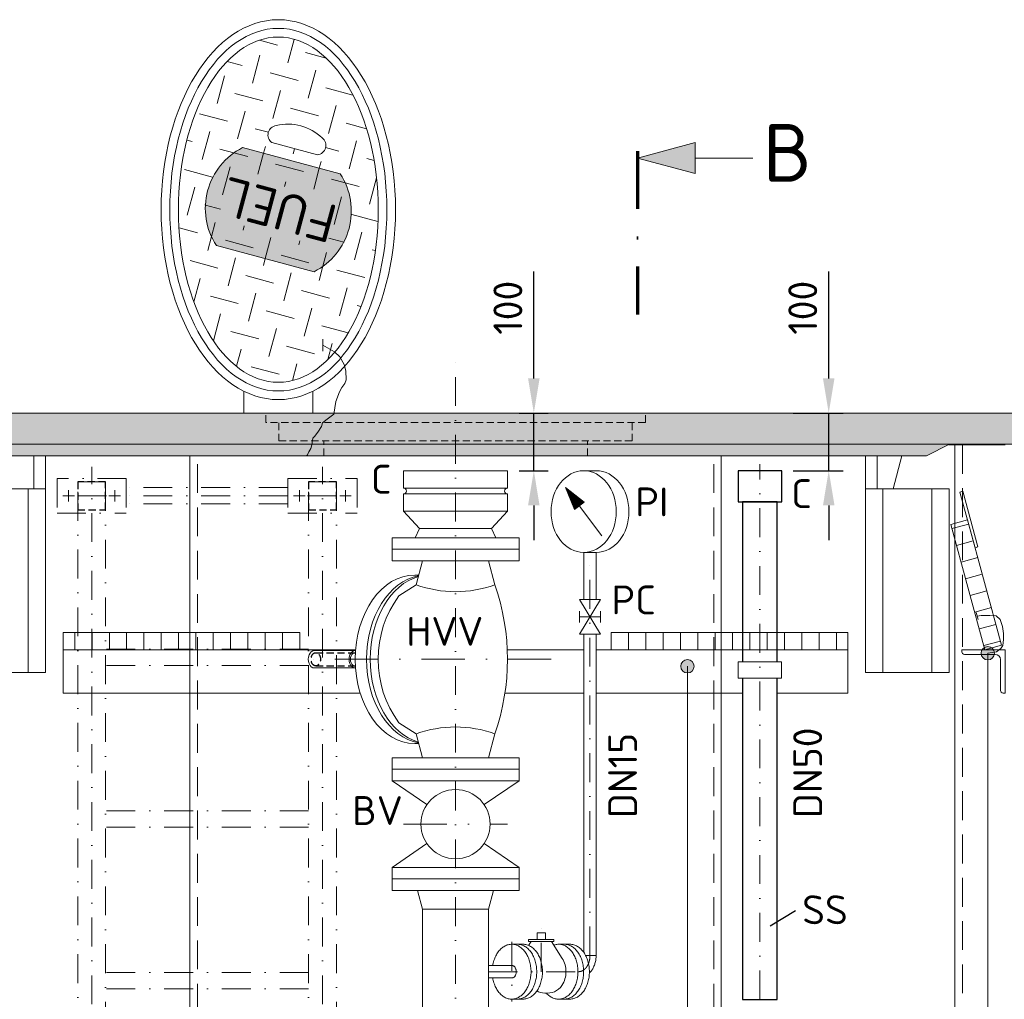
# Model space of a CAD drawing. Header units: millimetres. Extents: x -89243 to 29100, y -5468 to 8855.
# Tile 17 of 23: x 19555 to 21261, y 756 to 2453. Entities that reach past the tile are written whole.
import ezdxf
from ezdxf.enums import TextEntityAlignment as Align

# ---------------------------------------------------------------- set-up
doc = ezdxf.new("R2010")
doc.units = ezdxf.units.MM
doc.header["$MEASUREMENT"] = 0
for name, pattern in [('HIDDEN', [0.375, 0.25, -0.125]), ('STRICHPUNKT2', [0.5, 0.25, -0.125, 0, -0.125]), ('STRICHPUNKTX2', [2, 1, -0.5, 0, -0.5]), ('VERDECKT2', [0.1875, 0.125, -0.0625])]:
    doc.linetypes.add(name, pattern=pattern)
for name, color, linetype, lineweight in [('HO1N2-D50', 4, 'Continuous', 18), ('P------T7', 7, 'Continuous', 18), ('P-BS----Bem', 7, 'Continuous', 18), ('P-BS---Schnitt', 7, 'Continuous', 18), ('P-MS020', 7, 'Continuous', 30), ('P-MS025', 7, 'Continuous', 30), ('P-MS100', 7, 'Continuous', 35), ('P-MS250', 190, 'Continuous', 35), ('P-SSLEIX', 7, 'STRICHPUNKT2', 18), ('Verz. Bandstahl 30x3_5mm auf Putz', 1, 'GRENZE2', 18)]:
    doc.layers.add(name, color=color, linetype=linetype, lineweight=lineweight)
doc.layers.add('P-MU050ENTL', color=7, linetype='Continuous')
doc.styles.get("Standard").update_dxf_attribs({"font": 'isocpeur.ttf'})
doc.linetypes.add('GRENZE2', pattern='A,6.35,-2.54,[132,ltypeshp.shx,S=2.54,R=0,X=-2.54,Y=0],-2.54,25.4', length=36.83)
doc.dimstyles.new('Kopie von ISO-25', dxfattribs={"dimscale": 20, "dimtxt": 2.5, "dimasz": 3, "dimexe": 1.25, "dimexo": 0.625, "dimgap": 1, "dimtad": 1, "dimtxsty": 'Standard', "dimcen": 2.5, "dimadec": 0, "dimazin": 0, "dimtfac": 1, "dimtmove": 0, "dimatfit": 1, "dimfxl": 0, "dimarcsym": 0})

# ---------------------------------------------------------------- blocks, each defined once
blk = doc.blocks.new('_Oblique')
at = {"color": 0, "linetype": 'ByBlock', "lineweight": -2}
blk.add_line((-0.5, -0.5), (0.5, 0.5), dxfattribs=at)
blk = doc.blocks.new('*D6')
at = {"layer": 'Defpoints', "color": 0, "lineweight": 0, "transparency": 16777216}
for p in [(19630, 1771.2), (18189.6, 157.2), (18828.5, 157.2)]:
    blk.add_point(p, dxfattribs=at)
at = {"layer": 'P-BS----Bem', "color": 0, "lineweight": -2, "transparency": 16777216}
for p, q in [((19030, 1771.2), (18164.6, 1771.2)), ((18189.6, 1771.2), (18189.6, 157.2)), ((18228.5, 157.2), (18164.6, 157.2))]:
    blk.add_line(p, q, dxfattribs=at)
at = {"layer": 'P-BS----Bem', "color": 0, "lineweight": -2, "transparency": 16777216, "xscale": 60, "yscale": 60, "zscale": 60}
for p, rotation in [((18189.6, 1771.2), 90), ((18189.6, 157.2), 270)]:
    blk.add_blockref('_Oblique', p, dxfattribs=dict(at, rotation=rotation))
at = {"layer": 'P-BS----Bem', "color": 0, "transparency": 16777216, "insert": (18144.6, 964.2), "char_height": 50, "attachment_point": 5, "rotation": 90}
blk.add_mtext('1614', dxfattribs=at)
blk = doc.blocks.new('*D7')
at = {"layer": 'Defpoints', "color": 0, "lineweight": 0, "transparency": 16777216}
for p in [(19630, 1771.2), (18071.4, -576.8), (19836.4, -576.8)]:
    blk.add_point(p, dxfattribs=at)
at = {"layer": 'P-BS----Bem', "color": 0, "lineweight": -2, "transparency": 16777216}
for p, q in [((19030, 1771.2), (18046.4, 1771.2)), ((18071.4, 1771.2), (18071.4, -576.8)), ((19236.4, -576.8), (18046.4, -576.8))]:
    blk.add_line(p, q, dxfattribs=at)
at = {"layer": 'P-BS----Bem', "color": 0, "lineweight": -2, "transparency": 16777216, "xscale": 60, "yscale": 60, "zscale": 60}
for p, rotation in [((18071.4, 1771.2), 90), ((18071.4, -576.8), 270)]:
    blk.add_blockref('_Oblique', p, dxfattribs=dict(at, rotation=rotation))
at = {"layer": 'P-BS----Bem', "color": 0, "transparency": 16777216, "insert": (18026.4, 597.2), "char_height": 50, "attachment_point": 5, "rotation": 90}
blk.add_mtext('2348', dxfattribs=at)
blk = doc.blocks.new('*D9')
at = {"layer": 'Defpoints', "color": 0, "lineweight": 0, "transparency": 16777216}
for p in [(20875.3, 1771.2), (20956.8, 1771.2), (20875.3, 1671.2)]:
    blk.add_point(p, dxfattribs=at)
at = {"layer": 'P-BS----Bem', "color": 0, "lineweight": -2, "transparency": 16777216}
for p, q in [((20956.8, 1831.2), (20956.8, 2016.2)), ((20895.3, 1771.2), (20981.8, 1771.2)), ((20956.8, 1671.2), (20956.8, 1771.2)), ((20895.3, 1671.2), (20981.8, 1671.2)), ((20956.8, 1611.2), (20956.8, 1551.2))]:
    blk.add_line(p, q, dxfattribs=at)
at = {"layer": 'P-BS----Bem', "color": 0, "lineweight": 0, "transparency": 16777216}
for points in [[(20946.8, 1831.2), (20966.8, 1831.2), (20956.8, 1771.2)], [(20946.8, 1611.2), (20966.8, 1611.2), (20956.8, 1671.2)]]:
    blk.add_solid(points, dxfattribs=at)
at = {"layer": 'P-BS----Bem', "color": 0, "transparency": 16777216, "insert": (20911.8, 1953.7), "char_height": 50, "attachment_point": 5, "rotation": 90}
blk.add_mtext('100', dxfattribs=at)
blk = doc.blocks.new('*D10')
at = {"layer": 'Defpoints', "color": 0, "lineweight": 0, "transparency": 16777216}
for p in [(20400, 1771.2), (20445.7, 1771.2), (20400, 1671.2)]:
    blk.add_point(p, dxfattribs=at)
at = {"layer": 'P-BS----Bem', "color": 0, "lineweight": -2, "transparency": 16777216}
for p, q in [((20445.7, 1831.2), (20445.7, 2016.2)), ((20420, 1771.2), (20470.7, 1771.2)), ((20445.7, 1671.2), (20445.7, 1771.2)), ((20420, 1671.2), (20470.7, 1671.2)), ((20445.7, 1611.2), (20445.7, 1551.2))]:
    blk.add_line(p, q, dxfattribs=at)
at = {"layer": 'P-BS----Bem', "color": 0, "lineweight": 0, "transparency": 16777216}
for points in [[(20435.7, 1831.2), (20455.7, 1831.2), (20445.7, 1771.2)], [(20435.7, 1611.2), (20455.7, 1611.2), (20445.7, 1671.2)]]:
    blk.add_solid(points, dxfattribs=at)
at = {"layer": 'P-BS----Bem', "color": 0, "transparency": 16777216, "insert": (20400.7, 1953.7), "char_height": 50, "attachment_point": 5, "rotation": 90}
blk.add_mtext('100', dxfattribs=at)

msp = doc.modelspace()

# ---------------------------------------------------------------- hatches: boundary and pattern name
at = {"lineweight": 0}
h = msp.add_hatch(dxfattribs=at)
h.set_pattern_fill('GENERAL_CHECKEREDPLATE', color=256, scale=50, angle=75, pattern_type=2)
h.set_pattern_definition([(75, (20002.867, 2123.54), (-35.355, 61.237), [50, -50]), (165, (19985.19, 2154.16), (-61.237, -35.3553), [50, -50])])
h.paths.add_polyline_path([(19895.464, 2061.53, -0.44615385), (19940.858, 2230.942), (20110.27, 2185.548, -0.44615385), (20064.876, 2016.136)], flags=16)
h.paths.add_polyline_path([(20132.649, 2168.423), (19912.914, 2227.301), (19871.353, 2072.193), (20091.088, 2013.315)], flags=24)
h.paths.add_polyline_path([(20002.867, 1824.499), (20019.838, 1825.939), (20036.645, 1830.245), (20053.127, 1837.376), (20069.125, 1847.262), (20084.485, 1859.81), (20099.059, 1874.897), (20112.707, 1892.378), (20125.296, 1912.086), (20136.707, 1933.83), (20146.829, 1957.402), (20155.564, 1982.573), (20162.829, 2009.102), (20168.553, 2036.733), (20172.682, 2065.199), (20175.175, 2094.228), (20176.008, 2123.539), (20175.175, 2152.85), (20172.682, 2181.879), (20168.553, 2210.346), (20162.829, 2237.977), (20155.564, 2264.506), (20146.829, 2289.677), (20136.707, 2313.248), (20125.296, 2334.993), (20112.707, 2354.7), (20099.059, 2372.182), (20084.485, 2387.269), (20069.125, 2399.816), (20053.127, 2409.703), (20036.645, 2416.833), (20019.838, 2421.139), (20002.867, 2422.579), (19985.896, 2421.139), (19969.089, 2416.833), (19952.606, 2409.703), (19936.608, 2399.816), (19921.248, 2387.269), (19906.674, 2372.182), (19893.027, 2354.7), (19880.437, 2334.993), (19869.026, 2313.248), (19858.905, 2289.677), (19850.169, 2264.506), (19842.905, 2237.977), (19837.181, 2210.346), (19833.052, 2181.879), (19830.559, 2152.85), (19829.725, 2123.539), (19830.559, 2094.228), (19833.052, 2065.199), (19837.181, 2036.733), (19842.905, 2009.102), (19850.169, 1982.573), (19858.905, 1957.402), (19869.026, 1933.83), (19880.437, 1912.086), (19893.027, 1892.378), (19906.674, 1874.897), (19921.248, 1859.81), (19936.608, 1847.262), (19952.606, 1837.376), (19969.089, 1830.245), (19985.896, 1825.939)])
edge = h.paths.add_edge_path()
edge.add_arc((20068.851, 2234.723), 16.441, 277.007082, 412.992918)
edge.add_arc((20019.828, 2186.84), 84.817, 45.999666, 104.000334)
edge.add_arc((20001.314, 2252.819), 16.441, 97.007082, 232.992918)
edge.add_line((19991.418, 2239.69), (20070.857, 2218.405))
at = {"true_color": 0xf3e03b}
h = msp.add_hatch(color=53, dxfattribs=at)
h.dxf.hatch_style = 1
edge = h.paths.add_edge_path()
edge.add_arc((20011.54, 2121.215), 117.84, 296.911553, 393.088447)
edge.add_line((20110.27, 2185.548), (19940.858, 2230.942))
edge.add_arc((19994.194, 2125.863), 117.84, 116.911553, 213.088447)
edge.add_line((19895.464, 2061.53), (20064.876, 2016.136))
at = {"lineweight": 0}
h = msp.add_hatch(dxfattribs=at)
h.set_pattern_fill('GENERAL_CHECKEREDPLATE', color=256, scale=50, angle=75, pattern_type=2)
h.set_pattern_definition([(75, (20002.867, 2123.54), (-35.355, 61.237), [50, -50]), (165, (19985.19, 2154.16), (-61.237, -35.355), [50, -50])])
edge = h.paths.add_edge_path()
edge.add_arc((20011.54, 2121.215), 117.84, 296.911553, 393.088447)
edge.add_line((20110.27, 2185.548), (19940.858, 2230.942))
edge.add_arc((19994.194, 2125.863), 117.84, 116.911553, 213.088447)
edge.add_line((19895.464, 2061.53), (20064.876, 2016.136))
h.paths.add_polyline_path([(20107.704, 2138.517), (20085.934, 2057.272), (19898.101, 2107.601), (19919.871, 2188.847)])
at = {"lineweight": 9}
h = msp.add_hatch(dxfattribs=at)
h.set_pattern_fill('ANSI33', color=256, scale=500)
h.set_pattern_definition([(45, (20310, 360.69), (-88.388, 88.388), []), (45, (20398.4, 360.69), (-88.3883, 88.3883), [62.5, -31.25])])
h.paths.add_polyline_path([(19344.506, 796.788), (19244.706, 796.788), (19244.706, 880.688), (19344.506, 880.688), (19344.506, 1442.688), (19244.706, 1442.688), (19244.706, 1526.588), (19344.506, 1526.588), (19344.506, 1616.388), (19257.706, 1703.188), (19257.706, 1716.188), (19257.706, 1743.688), (19280.113, 1743.688), (19280.113, 1771.188), (18943.206, 1754.388), (18943.206, -749.812), (18562.206, -749.812), (18562.206, -1049.812), (22057.806, -1049.812), (22057.806, -749.812), (21676.806, -749.812), (21676.806, 1754.388), (21339.898, 1771.188), (21339.898, 1743.688), (21362.306, 1743.688), (21362.306, 1716.188), (21362.306, 1703.188), (21275.506, 1616.388), (21275.506, 1526.588), (21375.306, 1526.588), (21375.306, 1442.688), (21275.506, 1442.688), (21275.506, 880.688), (21375.306, 880.688), (21375.306, 796.788), (21275.506, 796.788), (21275.506, -361.212), (21375.306, -361.212), (21375.306, -445.112), (21275.506, -445.112), (21275.506, -724.812), (21104.506, -724.812), (21104.506, -589.812), (21010.006, -589.812), (21010.006, -599.312), (21010.006, -740.312), (21010.006, -749.812), (20936.006, -749.812), (20936.006, -740.312), (20936.006, -619.812), (20741.506, -619.812), (20741.506, -679.812), (20737.506, -679.812, -0.41421356), (20733.506, -675.812), (20733.506, -635.812, 0.41421356), (20725.506, -627.812), (20685.506, -627.812, -0.41421356), (20681.506, -623.812), (20681.506, -619.812), (20601.506, -619.812), (20601.506, -623.812, -0.41421356), (20597.506, -627.812), (20557.506, -627.812, 0.41421356), (20549.506, -635.812), (20549.506, -675.812, -0.41421356), (20545.506, -679.812), (20541.506, -679.812), (20541.506, -619.812), (20078.506, -619.812), (20078.506, -679.812), (20074.506, -679.812, -0.41421356), (20070.506, -675.812), (20070.506, -635.812, 0.41421356), (20062.506, -627.812), (20022.506, -627.812, -0.41421356), (20018.506, -623.812), (20018.506, -619.812), (19938.506, -619.812), (19938.506, -623.812, -0.41421356), (19934.506, -627.812), (19894.506, -627.812, 0.41421356), (19886.506, -635.812), (19886.506, -675.812, -0.41421356), (19882.506, -679.812), (19878.506, -679.812), (19878.506, -619.812), (19684.006, -619.812), (19684.006, -740.312), (19684.006, -749.812), (19610.006, -749.812), (19610.006, -740.312), (19610.006, -589.812), (19344.506, -589.812), (19344.506, -445.112), (19244.706, -445.112), (19244.706, -361.212), (19344.506, -361.212)])
at = {"lineweight": 0}
h = msp.add_hatch(color=253, dxfattribs=at)
h.dxf.hatch_style = 1
h.paths.add_polyline_path([(19282.113, 1771.188), (19308.613, 1744.688), (19308.613, 1717.188), (21311.398, 1717.188), (21311.398, 1744.688), (21337.898, 1771.188)])
h = msp.add_hatch(color=253, dxfattribs=at)
h.dxf.hatch_style = 1
h.paths.add_polyline_path([(19453.774, 1717.188), (19493.774, 1697.188), (21126.238, 1697.188), (21166.238, 1717.188)])
at = {"layer": 'P-BS---Schnitt', "linetype": 'Continuous', "lineweight": 18}
msp.add_hatch(color=0, dxfattribs=at).paths.add_polyline_path([(20625.291, 2212.926), (20725.291, 2239.721), (20725.291, 2186.131)])
at = {"layer": 'Verz. Bandstahl 30x3_5mm auf Putz', "lineweight": 0, "ltscale": 3}
h = msp.add_hatch(color=1, dxfattribs=at)
h.dxf.hatch_style = 1
edge = h.paths.add_edge_path()
edge.add_arc((21232.418, 1355.301), 11.607, 90, 450, ccw=False)
h = msp.add_hatch(color=1, dxfattribs=at)
h.dxf.hatch_style = 1
edge = h.paths.add_edge_path()
edge.add_arc((20711.953, 1332.611), 11.607, 90, 450)

# ---------------------------------------------------------------- linework, layer by layer
at = {"linetype": 'HIDDEN', "lineweight": 0, "ltscale": 50}
for p, q in [((19980.966, 1754.878), (19980.966, 1771.188)), ((20639.046, 1754.878), (20639.046, 1771.188)), ((20639.046, 1754.878), (19980.966, 1754.878)), ((20003.816, 1722.888), (20003.816, 1754.878)), ((20616.196, 1722.888), (20616.196, 1754.878)), ((20616.196, 1722.888), (20003.816, 1722.888)), ((20081.506, 1697.188), (20081.506, 1722.888)), ((20538.506, 1697.188), (20538.506, 1722.888))]:
    msp.add_line(p, q, dxfattribs=at)
at = {"lineweight": 0}
for p, q in [((19453.774, 1717.188), (21166.238, 1717.188)), ((21165.238, 1716.188), (21262.506, 1716.188)), ((19579.36, 1639.725), (19579.36, 1697.188)), ((19599.36, 1611.188), (19599.36, 1697.188)), ((21020.651, 1611.188), (21020.651, 1697.188)), ((21040.651, 1639.725), (21040.651, 1697.188)), ((21068.298, 1639.725), (21083.695, 1697.188)), ((20400.006, 1671.188), (20220.006, 1671.188)), ((20220.006, 1641.188), (20220.006, 1671.188)), ((20400.006, 1641.188), (20400.006, 1671.188)), ((20532.07, 1671.289), (20553.979, 1671.289)), ((19569.36, 1321.725), (19569.36, 1639.725)), ((20400.006, 1641.188), (20220.006, 1641.188)), ((20500.579, 1642.317), (20515.981, 1604.263)), ((20563.56, 1558.847), (20500.579, 1642.317)), ((20500.579, 1642.317), (20532.945, 1617.063)), ((21050.651, 1321.725), (21050.651, 1639.725)), ((21135.651, 1321.725), (21135.651, 1639.725)), ((20400.006, 1631.188), (20220.006, 1631.188)), ((20220.006, 1601.188), (20220.006, 1631.188)), ((20400.006, 1631.188), (20400.006, 1601.188)), ((20515.981, 1604.263), (20532.945, 1617.063)), ((20400.006, 1601.188), (20220.006, 1601.188)), ((20372.506, 1571.188), (20247.506, 1571.188)), ((21199.367, 1578.937), (21170.419, 1571.063)), ((20200.006, 1555.188), (20420.006, 1555.188)), ((20200.006, 1515.188), (20200.006, 1555.188)), ((20420.006, 1515.188), (20420.006, 1555.188)), ((21207.241, 1549.988), (21178.293, 1542.114)), ((20200.006, 1535.188), (20420.006, 1535.188)), ((20532.07, 1529.875), (20553.979, 1529.875)), ((20532.374, 1529.875), (20532.374, 1448.273)), ((20553.674, 1529.875), (20553.674, 1448.273)), ((21215.115, 1521.04), (21186.167, 1513.166)), ((20200.006, 1515.188), (20420.006, 1515.188)), ((20252.856, 1515.188), (20241.753, 1473.752)), ((20367.156, 1515.188), (20378.258, 1473.752)), ((20239.275, 1490.688), (20246.291, 1490.688)), ((21222.989, 1492.092), (21194.041, 1484.218)), ((20211.912, 1454.688), (20241.753, 1473.752)), ((21230.863, 1463.144), (21201.915, 1455.27)), ((20561.024, 1448.273), (20525.024, 1388.273)), ((20561.024, 1388.273), (20525.024, 1448.273)), ((20561.024, 1448.273), (20525.024, 1448.273)), ((21238.737, 1434.195), (21209.789, 1426.321)), ((20525.024, 1428.273), (20525.024, 1408.273)), ((20561.024, 1418.273), (20525.024, 1418.273)), ((20561.024, 1428.273), (20561.024, 1408.273)), ((21246.611, 1405.247), (21217.663, 1397.373)), ((19650.006, 1391.188), (19650.006, 1361.188)), ((19680.006, 1391.188), (19680.006, 1361.188)), ((19710.006, 1391.188), (19710.006, 1361.188)), ((19740.006, 1391.188), (19740.006, 1361.188)), ((19770.006, 1391.188), (19770.006, 1361.188)), ((19800.006, 1391.188), (19800.006, 1361.188)), ((19830.006, 1391.188), (19830.006, 1361.188)), ((19860.006, 1391.188), (19860.006, 1361.188)), ((19890.006, 1391.188), (19890.006, 1361.188)), ((19920.006, 1391.188), (19920.006, 1361.188)), ((19950.006, 1391.188), (19950.006, 1361.188)), ((19980.006, 1391.188), (19980.006, 1361.188)), ((20010.006, 1391.188), (20010.006, 1361.188)), ((20040.006, 1391.188), (20040.006, 1361.188)), ((20561.024, 1388.273), (20525.024, 1388.273)), ((20532.374, 1388.273), (20532.374, 836.829)), ((20553.674, 1388.273), (20553.674, 831.598)), ((20580.006, 1391.188), (20580.006, 1361.188)), ((20610.006, 1391.188), (20610.006, 1361.188)), ((20640.006, 1391.188), (20640.006, 1361.188)), ((20670.006, 1391.188), (20670.006, 1361.188)), ((20700.006, 1391.188), (20700.006, 1361.188)), ((20730.006, 1391.188), (20730.006, 1361.188)), ((20760.006, 1391.188), (20760.006, 1361.188)), ((20790.006, 1391.188), (20790.006, 1361.188)), ((20820.006, 1391.188), (20820.006, 1361.188)), ((20850.006, 1391.188), (20850.006, 1361.188)), ((20880.006, 1391.188), (20880.006, 1361.188)), ((20910.006, 1391.188), (20910.006, 1361.188)), ((20940.006, 1391.188), (20940.006, 1361.188)), ((20970.006, 1391.188), (20970.006, 1361.188)), ((21254.485, 1376.299), (21225.537, 1368.425)), ((20065.327, 1359.688), (20136.584, 1359.688)), ((20065.327, 1329.688), (20136.584, 1329.688)), ((20211.912, 1234.688), (20241.753, 1215.624)), ((20252.856, 1174.188), (20241.753, 1215.624)), ((20367.156, 1174.188), (20378.258, 1215.624)), ((20239.275, 1198.688), (20246.291, 1198.688)), ((20200.006, 1174.188), (20420.006, 1174.188)), ((20200.006, 1174.188), (20200.006, 1169.188)), ((20200.006, 1139.188), (20200.006, 1169.188)), ((20420.006, 1174.188), (20420.006, 1169.188)), ((20420.006, 1139.188), (20420.006, 1169.188)), ((20200.006, 1154.188), (20420.006, 1154.188)), ((20200.006, 1134.188), (20200.006, 1139.188)), ((20200.006, 1134.188), (20260.432, 1092.988)), ((20200.006, 1134.188), (20420.006, 1134.188)), ((20359.579, 1092.988), (20420.006, 1134.188)), ((20420.006, 1134.188), (20420.006, 1139.188)), ((20260.432, 1025.388), (20200.006, 984.188)), ((20420.006, 984.188), (20359.579, 1025.388)), ((20200.006, 984.188), (20420.006, 984.188)), ((20200.006, 944.188), (20200.006, 984.188)), ((20420.006, 944.188), (20420.006, 984.188)), ((20200.006, 964.188), (20420.006, 964.188)), ((20420.006, 944.188), (20200.006, 944.188)), ((20252.856, 912.188), (20244.281, 944.188)), ((20367.156, 912.188), (20375.73, 944.188)), ((20367.156, 912.188), (20252.856, 912.188)), ((20451.473, 871.189), (20451.473, 859.242)), ((20451.473, 871.189), (20465.764, 871.189)), ((20465.764, 871.189), (20465.764, 859.242)), ((20436.671, 849.104), (20440.865, 855.728)), ((20480.531, 859.242), (20436.705, 859.242)), ((20436.705, 859.242), (20436.705, 855.728)), ((20480.531, 855.728), (20436.705, 855.728)), ((20494.96, 826.367), (20476.371, 855.728)), ((20480.531, 859.242), (20480.531, 855.728)), ((20407.793, 851.092), (20427.592, 851.092)), ((20488.577, 851.098), (20508.376, 851.098)), ((20488.577, 851.092), (20508.376, 851.092)), ((20535.508, 831.598), (20553.674, 831.598)), ((20367.156, 814.248), (20407.793, 814.248)), ((20367.156, 792.948), (20407.793, 792.948)), ((20407.26, 756.098), (20427.059, 756.098)), ((20488.577, 756.098), (20508.376, 756.098))]:
    msp.add_line(p, q, dxfattribs=at)
msp.add_line((20899.142, 908.973), (20855.141, 882.449))
for points in [[(20070.857, 2218.405, 0.6744186), (20078.747, 2247.852, 0.25862069), (19999.309, 2269.138, 0.6744186), (19991.418, 2239.69)], [(20064.876, 2016.136, 0.44615385), (20110.27, 2185.548), (19940.858, 2230.942, 0.44615385), (19895.464, 2061.53)], [(21245.506, 1353.188), (21192.006, 1353.188, -0.41421356), (21187.506, 1357.688), (21187.506, 1361.188), (21262.506, 1361.188), (21262.506, 1361.188), (21262.506, 1361.188), (21262.506, 1286.188), (21259.006, 1286.188, -0.41421356), (21254.506, 1290.688), (21254.506, 1344.188, 0.41421356)]]:
    msp.add_lwpolyline(points, format="xyb", close=True, dxfattribs=at)
for points in [[(19942.867, 1809.179), (19942.867, 1771.188)], [(20062.867, 1771.188), (20062.867, 1809.179)], [(19444.506, 1716.188), (19444.506, 526.188), (19849.506, 526.188), (19849.506, 1697.188)], [(21175.506, 1716.188), (21175.506, 926.447)], [(20992.656, 526.188), (20770.506, 526.188), (20770.506, 1697.188)], [(20502.018, 1639.908), (20516.479, 1605.61), (20531.504, 1616.947), (20502.715, 1639.969), (20516.949, 1607.079), (20529.918, 1616.957), (20504.039, 1638.09), (20517.301, 1608.458), (20528.806, 1616.954), (20504.919, 1636.433), (20517.593, 1609.793), (20527.709, 1617.055), (20506.584, 1634.348), (20517.991, 1610.743), (20526.553, 1617.111), (20508.206, 1632.323), (20518.12, 1612.047), (20525.442, 1617.107), (20509.886, 1630.341), (20518.236, 1612.877), (20524.034, 1616.881), (20511.523, 1628.049), (20518.739, 1613.442), (20523.249, 1616.938), (20513.308, 1625.683), (20519.016, 1614.673), (20522.271, 1616.757), (20515.331, 1623.125), (20519.206, 1615.652), (20521.322, 1617.155), (20517.072, 1620.818), (20519.397, 1616.26), (20520.491, 1617.271), (20518.797, 1618.778)], [(20220.006, 1601.188), (20247.506, 1571.188), (20240.006, 1555.188)], [(20400.006, 1601.188), (20372.506, 1571.188), (20380.006, 1555.188)], [(20040.006, 1391.188), (19630.006, 1391.188), (19630.006, 1361.188), (20040.006, 1361.188)], [(20580.006, 1361.188), (20990.006, 1361.188), (20990.006, 1391.188), (20580.006, 1391.188)], [(20136.699, 1361.188), (19630.006, 1361.188), (19630.006, 1286.188), (20144.687, 1286.188)], [(20532.374, 1361.188), (20399.66, 1361.188)], [(20867.635, 1286.188), (20990.006, 1286.188), (20990.006, 1361.188), (20553.674, 1361.188)], [(20395.637, 1286.188), (20532.374, 1286.188)], [(20553.674, 1286.188), (20807.335, 1286.188)], [(21175.506, 926.447), (21175.506, 526.188), (21077.933, 526.188)]]:
    msp.add_lwpolyline(points, dxfattribs=at)
for points in [[(21311.398, 1744.688), (21311.398, 1717.188), (21166.238, 1717.188), (21126.238, 1697.188), (19493.774, 1697.188), (19453.774, 1717.188), (19308.613, 1717.188), (19308.613, 1744.688), (19282.113, 1771.188), (21337.898, 1771.188)], [(19454.36, 1321.725), (19599.36, 1321.725), (19599.36, 1639.725), (19454.36, 1639.725)], [(21165.651, 1321.725), (21020.651, 1321.725), (21020.651, 1639.725), (21165.651, 1639.725)], [(21210.522, 1537.927), (21184.275, 1634.421), (21189.1, 1635.733), (21215.347, 1539.239)], [(21227.506, 1361.188), (21168.451, 1578.3), (21197.399, 1586.174), (21256.454, 1369.062)], [(20874.853, 1340.381), (20800.116, 1340.381), (20800.116, 1311.953), (20874.853, 1311.953)], [(20252.856, 517.188), (20367.156, 517.188), (20367.156, 912.188), (20252.856, 912.188)]]:
    msp.add_lwpolyline(points, close=True, dxfattribs=at)
at = {"linetype": 'HIDDEN', "lineweight": 0, "ltscale": 200}
for points in [[(19431.506, 1716.188), (19431.506, 507.803), (19862.506, 507.803), (19862.506, 1697.188)], [(21188.506, 1716.188), (21188.506, 507.803)], [(21011.041, 507.803), (20757.506, 507.803), (20757.506, 1697.188)]]:
    msp.add_lwpolyline(points, dxfattribs=at)
at = {"lineweight": 0}
for points in [[(20374.527, 792.948, 0.03626058), (20376.598, 784.207, 0.03923867), (20379.824, 776.198, 0.04377831), (20384.082, 769.219, 0.04988072), (20389.214, 763.536, 0.05707538), (20395.025, 759.361, 0.06395348), (20401.297, 756.852, 0.06816938), (20407.793, 756.104, 0.06776384), (20414.27, 757.144, 0.06294303), (20420.482, 759.933, 0.0558697), (20426.196, 764.367, 0.04878707), (20431.198, 770.278, 0.04292611), (20435.297, 777.444, 0.03864822), (20438.341, 785.595, 0.03591343), (20440.215, 794.423, 0.03458998), (20440.847, 803.598, 0.03458998), (20440.215, 812.772, 0.03591343), (20438.341, 821.601, 0.03864822), (20435.297, 829.752, 0.04292611), (20431.198, 836.917, 0.04878707), (20426.196, 842.829, 0.0558697), (20420.482, 847.262, 0.06294303), (20414.27, 850.052, 0.06776384), (20407.793, 851.092, 0.06816938), (20401.297, 850.343, 0.06395348), (20395.025, 847.834, 0.05707538), (20389.214, 843.659, 0.04988072), (20384.082, 837.976, 0.04377831), (20379.824, 830.998, 0.03923867), (20376.598, 822.988, 0.03626058), (20374.527, 814.248, 0.03626058)], [(20417.159, 851.098, -0.06866224), (20423.712, 850.185, -0.06400849), (20430.013, 847.482, -0.05686055), (20435.819, 843.092, -0.04959469), (20440.909, 837.185, -0.04355112), (20445.086, 829.987, -0.03913513), (20448.19, 821.775, -0.036313), (20450.101, 812.864, -0.03494805), (20450.747, 803.598, -0.03494805), (20450.101, 794.331, -0.036313), (20448.19, 785.42, -0.03913513), (20445.086, 777.208, -0.04355112), (20440.909, 770.01, -0.04959469), (20435.819, 764.103, -0.05686055), (20430.013, 759.713, -0.06400849), (20423.712, 757.01, -0.06866224), (20417.159, 756.098, -0.06866224)], [(20427.059, 851.098, -0.06866224), (20433.611, 850.185, -0.06400849), (20439.912, 847.482, -0.05686055), (20445.719, 843.092, -0.04959469), (20450.809, 837.185, -0.04355112), (20454.986, 829.987, -0.03913513), (20458.089, 821.775, -0.036313), (20460.001, 812.864, -0.03494805), (20460.646, 803.598, -0.03494805), (20460.001, 794.331, -0.036313), (20458.089, 785.42, -0.03913513), (20454.986, 777.208, -0.04355112), (20450.809, 770.01, -0.04959469), (20445.719, 764.103, -0.05686055), (20439.912, 759.713, -0.06400849), (20433.611, 757.01, -0.06866224), (20427.059, 756.098, -0.06866224)], [(20467.703, 766.384, 0.02609998), (20470.531, 763.536, 0.05707538), (20476.342, 759.361, 0.06395348), (20482.614, 756.852, 0.06816938), (20489.111, 756.104, 0.06776384), (20495.587, 757.144, 0.06294303), (20501.799, 759.933, 0.0558697), (20507.514, 764.367, 0.04878707), (20512.515, 770.278, 0.04292611), (20516.615, 777.444, 0.03864822), (20519.659, 785.595, 0.03591343), (20521.532, 794.423, 0.03458998), (20522.165, 803.598, 0.03458998), (20521.532, 812.772, 0.03591343), (20519.659, 821.601, 0.03864822), (20516.615, 829.752, 0.04292611), (20512.515, 836.917, 0.04878707), (20507.514, 842.829, 0.0558697), (20501.799, 847.262, 0.06294303), (20495.587, 850.052, 0.06776384), (20489.111, 851.092, 0.06816938), (20482.614, 850.343, 0.0234018), (20480.244, 849.611, 0.0234018)], [(20498.477, 851.098, -0.06866224), (20505.029, 850.185, -0.06400849), (20511.33, 847.482, -0.05686055), (20517.137, 843.092, -0.04959469), (20522.226, 837.185, -0.04355112), (20526.404, 829.987, -0.03913513), (20529.507, 821.775, -0.036313), (20531.419, 812.864, -0.03494805), (20532.064, 803.598, -0.03494805), (20531.419, 794.331, -0.036313), (20529.507, 785.42, -0.03913513), (20526.404, 777.208, -0.04355112), (20522.226, 770.01, -0.04959469), (20517.137, 764.103, -0.05686055), (20511.33, 759.713, -0.06400849), (20505.029, 757.01, -0.06866224), (20498.477, 756.098, -0.06866224)], [(20508.376, 851.098, -0.06866224), (20514.929, 850.185, -0.06400849), (20521.229, 847.482, -0.05686055), (20527.036, 843.092, -0.04959469), (20532.126, 837.185, -0.04355112), (20536.303, 829.987, -0.03913513), (20539.407, 821.775, -0.036313), (20541.318, 812.864, -0.03494805), (20541.963, 803.598, -0.03494805), (20541.318, 794.331, -0.036313), (20539.407, 785.42, -0.03913513), (20536.303, 777.208, -0.04355112), (20532.126, 770.01, -0.04959469), (20527.036, 764.103, -0.05686055), (20521.229, 759.713, -0.06400849), (20514.929, 757.01, -0.06866224), (20508.376, 756.098, -0.06866224)], [(20494.762, 826.682, -0.14890878), (20501.449, 803.598)], [(20541.916, 801.086, 0.044988), (20545.958, 805.884, 0.0414529), (20549.248, 811.53, 0.03873047), (20551.68, 817.839, 0.03691158), (20553.171, 824.603, 0.03600638), (20553.674, 831.598, 0.03600638)], [(20407.793, 814.248, -0.06866286), (20409.262, 814.043, -0.0640089), (20410.675, 813.437, -0.0568607), (20411.977, 812.453, -0.04959462), (20413.118, 811.128, -0.04355092), (20414.055, 809.514, -0.03913485), (20414.751, 807.673, -0.03631269), (20415.179, 805.675, -0.03494773), (20415.324, 803.598, -0.03494773), (20415.179, 801.52, -0.03631269), (20414.751, 799.522, -0.03913485), (20414.055, 797.681, -0.04355092), (20413.118, 796.067, -0.04959462), (20411.977, 794.742, -0.0568607), (20410.675, 793.758, -0.0640089), (20409.262, 793.152, -0.06866286), (20407.793, 792.948, -0.06866286)], [(20481.393, 768.923, 0.14379987), (20494.25, 779.726, 0.15474929), (20501.449, 803.598)]]:
    msp.add_lwpolyline(points, format="xyb", dxfattribs=at)
msp.add_circle((20310.006, 1059.188), 60, dxfattribs=at)
for centre, radius, start, end in [((20220.006, 1636.188), 5, 270, 90), ((20400.006, 1636.188), 5, 90, 270), ((20310.006, 1663.648), 201.789, 250.230508, 289.769492), ((20006.154, 1344.688), 393.852, 340.870939, 19.129061), ((20361.619, 1344.688), 185.775, 143.692831, 216.307169), ((20310.006, 1025.728), 201.789, 70.230508, 109.769492)]:
    msp.add_arc(centre, radius, start, end, dxfattribs=at)
for centre, major_axis, ratio in [((20002.867, 2123.539), (0, -329.04), 0.61737685), ((20002.867, 2123.539), (0, -314.04), 0.599101), ((20002.867, 2123.539), (0, -299.04), 0.5789917), ((20532.07, 1600.582), (0, -70.707), 0.80009102)]:
    msp.add_ellipse(centre, major_axis=major_axis, ratio=ratio, dxfattribs=at)
for centre, major_axis, ratio, start_param, end_param in [((20553.979, 1600.582), (0, -70.707), 0.80009102, 0, 3.14159265), ((20239.275, 1344.688), (0, 146), 0.70710678, 0, 3.14159265), ((20259.074, 1344.688), (0, 146), 0.70710678, 0.12722397, 3.01436869), ((20265.438, 1344.688), (0, 146), 0.70710678, 0.19376368, 2.94782897), ((20065.327, 1344.688), (0, -15), 0.70710678, 3.14159265, 6.28318531), ((20136.037, 1344.688), (0, -15), 0.70710678, 3.14159265, 6.28318531), ((20136.043, 1344.688), (0, -11.5), 0.70710678, 3.10289333, 6.32188463), ((20469.162, 777.376), (21.816, 1.454), 0.49970124, 3.70071395, 5.27388569)]:
    msp.add_ellipse(centre, major_axis=major_axis, ratio=ratio, start_param=start_param, end_param=end_param, dxfattribs=at)
at = {"layer": 'HO1N2-D50', "lineweight": 0}
for p, q in [((20080.278, 1899.351), (20080.278, 1878.267)), ((21212.44, 1425.5), (21215.704, 1413.501))]:
    msp.add_line(p, q, dxfattribs=at)
for points in [[(20080.278, 1888.809), (20100.43, 1877.149), (20109.446, 1868.669), (20116.87, 1855.419), (20120.052, 1844.289), (20120.583, 1828.919), (20117.931, 1822.559), (20113.158, 1815.668), (20108.916, 1807.718), (20102.552, 1791.288), (20098.839, 1769.028), (20087.703, 1760.548), (20079.217, 1754.188), (20077.627, 1747.828), (20071.263, 1738.288), (20065.429, 1730.868), (20062.778, 1727.688), (20061.187, 1716.027), (20059.065, 1709.667), (20055.883, 1703.837), (20053.232, 1699.067), (20052.171, 1697.477)], [(21232.418, 1355.301), (21247.451, 1357.914), (21255.365, 1363.596), (21258.834, 1368.506), (21259.729, 1378.993), (21259.506, 1389.441), (21257.939, 1401.354), (21253.87, 1413.818), (21247.084, 1420.05), (21235.896, 1420.783), (21228.194, 1420.6), (21223.975, 1420.783), (21221.041, 1420.783), (21214.072, 1419.5)]]:
    msp.add_lwpolyline(points, dxfattribs=at)
at = {"layer": 'P-BS---Schnitt', "color": 0, "linetype": 'STRICHPUNKTX2', "lineweight": 70, "ltscale": 100}
msp.add_line((20625.291, 2225.022), (20625.291, 1942.068), dxfattribs=at)
at = {"layer": 'P-BS---Schnitt', "color": 0, "linetype": 'Continuous', "lineweight": 18}
msp.add_line((20825.291, 2212.926), (20725.291, 2212.926), dxfattribs=at)
msp.add_lwpolyline([(20725.291, 2239.721), (20725.291, 2186.131), (20625.291, 2212.926), (20725.291, 2239.721)], dxfattribs=at)
at = {"layer": 'P-MS020', "color": 0, "linetype": 'STRICHPUNKT2', "lineweight": 18, "ltscale": 200}
msp.add_lwpolyline([(20523.225, 803.598, 0.06866207), (20527.088, 804.136, 0.06400837), (20530.802, 805.729, 0.05686051), (20534.225, 808.316, 0.04959471), (20537.225, 811.799, 0.04355118), (20539.688, 816.042, 0.0391352), (20541.517, 820.883, 0.03631309), (20542.644, 826.135, 0.03494814), (20543.024, 831.598, 0.03494814)], format="xyb", dxfattribs=at)
at = {"layer": 'P-MS025', "color": 0, "linetype": 'VERDECKT2', "lineweight": 25, "ltscale": 100}
for p, q in [((20067.801, 1356.188), (20136.358, 1356.188)), ((20067.801, 1333.188), (20136.358, 1333.188))]:
    msp.add_line(p, q, dxfattribs=at)
msp.add_ellipse((20067.801, 1344.688), major_axis=(0, -11.5), ratio=0.70710678, dxfattribs=at)
at = {"layer": 'P-MS100', "color": 0, "linetype": 'STRICHPUNKT2', "lineweight": 18, "ltscale": 300}
for p, q in [((20476.006, 1344.688), (20034.352, 1344.688)), ((20220.006, 1059.188), (20400.006, 1059.188))]:
    msp.add_line(p, q, dxfattribs=at)
at = {"layer": 'P-MS250', "color": 0, "linetype": 'VERDECKT2', "lineweight": 25, "ltscale": 100}
for points in [[(19655.21, 1603.713), (19703.51, 1603.713), (19703.51, 1652.013), (19655.21, 1652.013)], [(20055.21, 1603.713), (20103.51, 1603.713), (20103.51, 1652.013), (20055.21, 1652.013)]]:
    msp.add_lwpolyline(points, close=True, dxfattribs=at)
at = {"layer": 'P-MU050ENTL', "linetype": 'Continuous', "ltscale": 10}
msp.add_lwpolyline([(20799.62, 1617.452), (20875.349, 1617.452), (20875.349, 1671.188), (20799.62, 1671.188)], close=True, dxfattribs=at)
for points in [[(20867.635, 1340.381), (20867.635, 1617.452), (20807.335, 1617.452), (20807.335, 1340.381)], [(20807.335, 1311.953), (20807.335, 755.478), (20867.635, 755.478), (20867.635, 1311.953)]]:
    msp.add_lwpolyline(points, dxfattribs=at)
at = {"layer": 'P-SSLEIX', "color": 7, "linetype": 'STRICHPUNKT2', "ltscale": 200}
for p, q in [((20310.006, -118.312), (20310.006, 1871.188)), ((19679.36, 446.831), (19679.36, 1677.863)), ((20079.36, 446.831), (20079.36, 1677.863)), ((20837.485, 755.478), (20837.485, 1682.567)), ((19739.36, 1657.863), (19619.36, 1657.863)), ((19619.36, 1657.863), (19619.36, 1597.863)), ((19739.36, 1657.863), (19739.36, 1597.863)), ((20019.36, 1657.863), (20139.36, 1657.863)), ((20019.36, 1657.863), (20019.36, 1597.863)), ((20139.36, 1657.863), (20139.36, 1597.863)), ((20019.36, 1642.003), (19739.36, 1642.003)), ((19629.36, 1627.863), (19649.36, 1627.863)), ((19639.36, 1637.863), (19639.36, 1617.863)), ((19655.21, 1627.863), (19717.602, 1627.863)), ((19729.36, 1627.863), (19709.36, 1627.863)), ((19719.36, 1637.863), (19719.36, 1617.863)), ((20019.36, 1627.863), (19739.36, 1627.863)), ((20029.36, 1627.863), (20049.36, 1627.863)), ((20039.36, 1637.863), (20039.36, 1617.863)), ((20103.51, 1627.863), (20041.118, 1627.863)), ((20129.36, 1627.863), (20109.36, 1627.863)), ((20119.36, 1637.863), (20119.36, 1617.863)), ((20019.36, 1613.723), (19739.36, 1613.723)), ((19619.36, 1597.863), (19739.36, 1597.863)), ((20019.36, 1597.863), (20139.36, 1597.863)), ((20543.024, 831.598), (20543.024, 1529.875)), ((20055.21, 1362.003), (19703.51, 1362.003)), ((20055.21, 1333.723), (19703.51, 1333.723)), ((20055.21, 1082.003), (19703.51, 1082.003)), ((20055.21, 1053.723), (19703.51, 1053.723)), ((20458.618, 803.592), (20458.618, 885.596)), ((20407.793, 855.297), (20407.793, 751.898)), ((20367.156, 803.598), (20523.225, 803.598)), ((20055.21, 802.003), (19703.51, 802.003)), ((20055.21, 773.723), (19703.51, 773.723))]:
    msp.add_line(p, q, dxfattribs=at)
for points in [[(19655.21, 1652.013), (19703.51, 1652.013), (19703.51, 483.713), (19655.21, 483.713)], [(20055.21, 1652.013), (20103.51, 1652.013), (20103.51, 483.713), (20055.21, 483.713)]]:
    msp.add_lwpolyline(points, close=True, dxfattribs=at)
at = {"layer": 'Verz. Bandstahl 30x3_5mm auf Putz', "color": 1, "lineweight": 0, "ltscale": 3}
for p, q in [((21232.418, 526.188), (21232.418, 1355.301)), ((20711.953, 421.188), (20711.953, 1332.611))]:
    msp.add_line(p, q, dxfattribs=at)
at = {"layer": 'Verz. Bandstahl 30x3_5mm auf Putz', "color": 1, "linetype": 'Continuous', "lineweight": 0, "ltscale": 3}
for centre in [(21232.418, 1355.301), (20711.953, 1332.611)]:
    msp.add_circle(centre, 11.607, dxfattribs=at)

# ---------------------------------------------------------------- texts
at = {"color": 1, "lineweight": 0, "insert": (20002.867, 2123.539), "char_height": 66.90797, "attachment_point": 5, "rotation": 165}
msp.add_mtext_dynamic_manual_height_columns('{\\C256;FUEL}', width=156.46452, gutter_width=12.5, heights=[0], dxfattribs=at)
at = {"layer": 'P------T7', "color": 0, "linetype": 'Continuous', "lineweight": 25}
msp.add_text('B', height=100, dxfattribs=at).set_placement((20842.671, 2222.067), align=Align.MIDDLE_LEFT)
at = {"layer": 'P-MS020', "color": 0}
for s, p in [('PI', (20621.544, 1592.337)), ('PC', (20580.156, 1422.537)), ('SS', (20910.781, 885.871))]:
    msp.add_text(s, height=50, dxfattribs=at).set_placement(p)
for s, p in [('DN15', (20624.668, 1069.835)), ('DN50', (20945.394, 1069.835))]:
    msp.add_text(s, height=50, rotation=90, dxfattribs=at).set_placement(p)
at = {"layer": 'P-MS100', "color": 0}
for s, p in [('C', (20163.203, 1631.596)), ('C', (20891.775, 1606.681)), ('BV', (20130.895, 1057.784))]:
    msp.add_text(s, height=50, dxfattribs=at).set_placement(p)
at = {"layer": 'P-MS100'}
msp.add_text('HVV', height=50, dxfattribs=at).set_placement((20224.787, 1368.129))

# ---------------------------------------------------------------- dimensions: what is measured, and where the dimension line sits
at = {"layer": 'P-BS----Bem', "color": 0}
for base, p1, p2, picture, middle in [((20445.71, 1771.188), (20400.006, 1671.188), (20400.006, 1771.188), '*D10', (20445.71, 1953.688)), ((20956.757, 1771.188), (20875.349, 1671.188), (20875.349, 1771.188), '*D9', (20956.757, 1953.688))]:
    dim = msp.add_linear_dim(base=base, p1=p1, p2=p2, angle=90, dimstyle='Kopie von ISO-25', override={"dimexo": 1, "dimsah": 1}, dxfattribs=at)
    dim.commit()
    dim.dimension.update_dxf_attribs({"geometry": picture, "text_midpoint": middle, "dimtype": 160})
for base, p2, picture, middle in [((18071.444, -576.812), (19836.386, -576.812), '*D7', (18026.444, 597.188)), ((18189.604, 157.188), (18828.534, 157.188), '*D6', (18144.604, 964.188))]:
    dim = msp.add_linear_dim(base=base, p1=(19630.006, 1771.188), p2=p2, angle=90, dimstyle='Kopie von ISO-25', override={"dimexo": 30, "dimblk1": 'Oblique', "dimblk2": 'Oblique', "dimsah": 1}, dxfattribs=at)
    dim.commit()
    dim.dimension.update_dxf_attribs({"geometry": picture, "text_midpoint": middle})

doc.saveas('drawing.dxf')
